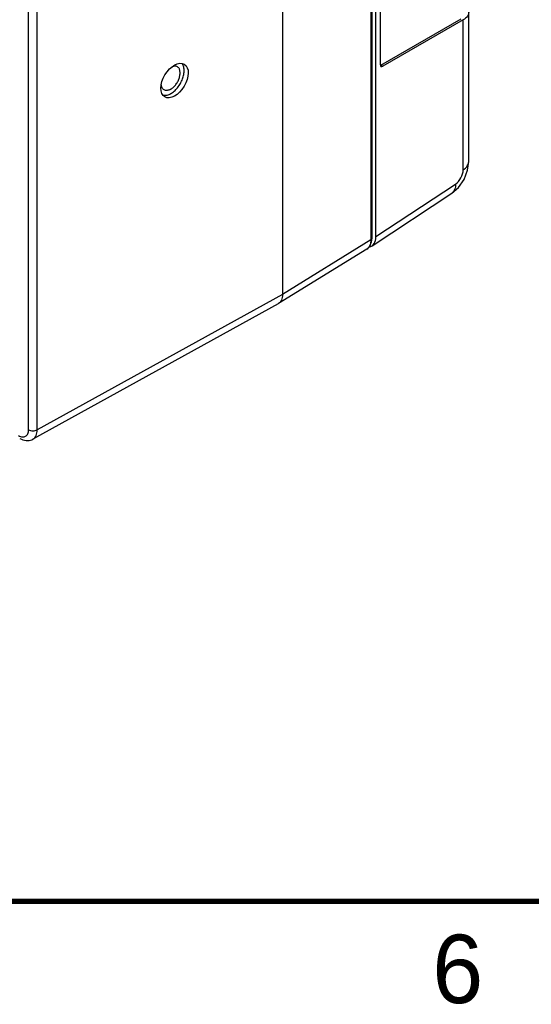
# Model space of a CAD drawing. Header units: inches. Extents: x 0 to 34, y 0 to 22.
# Tile 4 of 157: x 9 to 10.9, y 0.1 to 3.7. Entities that reach past the tile are written whole.
import ezdxf

# ---------------------------------------------------------------- set-up
doc = ezdxf.new("R2010")
doc.units = ezdxf.units.IN
doc.header["$LTSCALE"] = 1.87
doc.header["$MEASUREMENT"] = 0
doc.layers.get('0').update_dxf_attribs({"linetype": 'CONTINUOUS'})
doc.layers.add('02___PRT_ALL_AXES', color=7, linetype='CONTINUOUS')
doc.styles.add('TEXTSTYLE_2', font='txt')

msp = doc.modelspace()

# ---------------------------------------------------------------- linework, layer by layer
at = {"color": 7, "linetype": 'CONTINUOUS'}
for p, q in [((10.279, 4.9066), (10.279, 2.9179)), ((10.2822, 4.9111), (10.2822, 2.9224)), ((10.2975, 2.9292), (10.2975, 4.9159)), ((9.9563, 4.7202), (9.9563, 2.7183)), ((10.313, 4.3063), (10.313, 3.5581)), ((9.0293, 2.2237), (9.0293, 4.2167)), ((9.0608, 2.2235), (9.0608, 4.2165)), ((10.6364, 3.2034), (10.6364, 3.7496)), ((10.3154, 3.5562), (10.609, 3.7257)), ((10.6163, 3.7215), (10.3228, 3.552)), ((10.6163, 3.1738), (10.6163, 3.7215)), ((10.3154, 3.5562), (10.3228, 3.552)), ((10.6323, 3.1717), (10.6364, 3.2034)), ((10.6192, 3.1383), (10.6323, 3.1717)), ((10.2975, 2.9292), (10.5879, 3.1211)), ((10.2833, 2.8957), (10.5744, 3.088)), ((10.279, 2.9179), (9.9563, 2.7183)), ((10.2642, 2.884), (9.9415, 2.6845)), ((9.9563, 2.7183), (9.0608, 2.2235)), ((9.9404, 2.6838), (9.0449, 2.189)), ((9.9415, 2.6845), (9.9404, 2.6838))]:
    msp.add_line(p, q, dxfattribs=at)
for points in [[(10.5743, 3.088), (10.5985, 3.1088), (10.6192, 3.1383)], [(10.2642, 2.884), (10.2675, 2.8864), (10.2712, 2.8898), (10.2744, 2.8939), (10.2772, 2.8987), (10.2794, 2.904), (10.2809, 2.9099), (10.2819, 2.9162), (10.2822, 2.9224)], [(8.9968, 2.192), (9.0028, 2.1889), (9.0087, 2.1866), (9.0145, 2.185), (9.0202, 2.1841), (9.0258, 2.1839), (9.0311, 2.1844), (9.0362, 2.1854), (9.041, 2.1871), (9.0449, 2.189)]]:
    msp.add_lwpolyline(points, dxfattribs=at)
at = {"color": 7, "linetype": 'CONTINUOUS', "const_width": 0.02}
msp.add_lwpolyline([(0.5, 0.5), (33.5, 0.5)], dxfattribs=at)
at = {"color": 7, "linetype": 'CONTINUOUS'}
msp.add_arc((10.251, 2.9054), 0.0251, 301.7357, 306.448, dxfattribs=at)
for centre, major_axis, ratio, start_param, end_param in [((10.3231, 3.5643), (0.007, 0.013), 0.556862, 2.339906, 3.875795), ((10.3158, 3.5685), (0.007, 0.013), 0.556862, -2.596675, -2.40739), ((10.2445, 2.9599), (-0.0375, 0.065), 0.576654, 2.930678, 3.92639)]:
    msp.add_ellipse(centre, major_axis=major_axis, ratio=ratio, start_param=start_param, end_param=end_param, dxfattribs=at)
for points, knots in [([(10.6364, 3.7496), (10.6364, 3.7442), (10.6318, 3.7322), (10.622, 3.7248), (10.6163, 3.7215)], [0, 0, 0, 0, 0.449117, 1, 1, 1, 1]), ([(10.6163, 3.1738), (10.622, 3.1774), (10.6318, 3.1854), (10.6364, 3.1978), (10.6364, 3.2034)], [0, 0, 0, 0, 0.547763, 1, 1, 1, 1]), ([(10.5879, 3.1211), (10.5964, 3.1267), (10.6097, 3.1434), (10.6163, 3.1636), (10.6163, 3.1738)], [0, 0, 0, 0, 0.500054, 1, 1, 1, 1]), ([(10.5879, 3.1211), (10.5881, 3.1144), (10.5868, 3.1017), (10.579, 3.0911), (10.5744, 3.088)], [0, 0, 0, 0, 0.547817, 1, 1, 1, 1]), ([(10.279, 2.9179), (10.279, 2.9144), (10.2785, 2.9077), (10.2761, 2.8985), (10.272, 2.8908), (10.268, 2.8867), (10.2659, 2.8852)], [0, 0, 0, 0, 0.287385, 0.546946, 0.781859, 1, 1, 1, 1]), ([(10.2822, 2.9224), (10.2822, 2.9216), (10.2814, 2.9197), (10.2799, 2.9185), (10.279, 2.9179)], [0, 0, 0, 0, 0.450725, 1, 1, 1, 1]), ([(9.9563, 2.7183), (9.9563, 2.7146), (9.9557, 2.7076), (9.953, 2.6978), (9.9483, 2.6899), (9.9439, 2.6859), (9.9415, 2.6845)], [0, 0, 0, 0, 0.289459, 0.548829, 0.782322, 1, 1, 1, 1]), ([(8.9921, 2.2023), (8.9944, 2.2009), (8.999, 2.1987), (9.0061, 2.197), (9.0127, 2.1972), (9.0186, 2.1993), (9.0234, 2.2034), (9.0268, 2.209), (9.0289, 2.216), (9.0293, 2.221), (9.0293, 2.2237)], [0, 0, 0, 0, 0.1449, 0.274529, 0.391123, 0.500011, 0.608896, 0.725481, 0.855102, 1, 1, 1, 1]), ([(9.0293, 2.2237), (9.0315, 2.2224), (9.0367, 2.2205), (9.045, 2.2196), (9.0533, 2.2204), (9.0585, 2.2223), (9.0608, 2.2235)], [0, 0, 0, 0, 0.236703, 0.498909, 0.761707, 1, 1, 1, 1]), ([(9.0449, 2.189), (9.0474, 2.1904), (9.0522, 2.1942), (9.0572, 2.2023), (9.0602, 2.2124), (9.0608, 2.2197), (9.0608, 2.2235)], [0, 0, 0, 0, 0.217326, 0.450083, 0.709425, 1, 1, 1, 1])]:
    msp.add_open_spline(points, degree=3, knots=knots, dxfattribs=at)
at = {"layer": '02___PRT_ALL_AXES', "color": 7, "linetype": 'CONTINUOUS'}
msp.add_ellipse((9.5622, 3.4996), major_axis=(0.0356, 0.0596), ratio=0.587339, dxfattribs=at)
for points, knots in [([(9.5481, 3.4511), (9.5528, 3.4538), (9.5618, 3.4606), (9.5737, 3.4734), (9.5838, 3.4886), (9.5915, 3.505), (9.5963, 3.5217), (9.5978, 3.5374), (9.5958, 3.5513), (9.5919, 3.5592), (9.5894, 3.5622)], [0, 0, 0, 0, 0.12424, 0.260393, 0.402751, 0.54465, 0.679496, 0.801791, 0.908365, 1, 1, 1, 1]), ([(9.5481, 3.468), (9.5517, 3.4701), (9.5587, 3.4754), (9.5677, 3.4856), (9.5751, 3.4976), (9.5803, 3.5105), (9.5828, 3.5231), (9.5826, 3.533), (9.5808, 3.5398), (9.5787, 3.544), (9.576, 3.5475), (9.5737, 3.5492), (9.5725, 3.5499)], [0, 0, 0, 0, 0.128679, 0.270272, 0.417428, 0.561775, 0.695446, 0.812711, 0.864676, 0.91251, 0.95714, 1, 1, 1, 1]), ([(9.5725, 3.5499), (9.5712, 3.5507), (9.5682, 3.5519), (9.5632, 3.5524), (9.5579, 3.5517), (9.5544, 3.5505), (9.5526, 3.5498)], [0, 0, 0, 0, 0.225108, 0.46158, 0.718197, 1, 1, 1, 1]), ([(9.5238, 3.4656), (9.5223, 3.4664), (9.5195, 3.4687), (9.5163, 3.4735), (9.5144, 3.4793), (9.5138, 3.4836), (9.5137, 3.4858)], [0, 0, 0, 0, 0.220645, 0.455064, 0.713239, 1, 1, 1, 1]), ([(9.5481, 3.468), (9.546, 3.4667), (9.5417, 3.4647), (9.5352, 3.4631), (9.5291, 3.4633), (9.5254, 3.4646), (9.5238, 3.4656)], [0, 0, 0, 0, 0.289802, 0.549048, 0.782227, 1, 1, 1, 1]), ([(9.5481, 3.4511), (9.5458, 3.4497), (9.5411, 3.4474), (9.5321, 3.4445), (9.525, 3.4441), (9.5207, 3.4449)], [0, 0, 0, 0, 0.282384, 0.542327, 1, 1, 1, 1])]:
    msp.add_open_spline(points, degree=3, knots=knots, dxfattribs=at)

# ---------------------------------------------------------------- texts
at = {"color": 2, "linetype": 'CONTINUOUS', "insert": (10.5033, 0.3784), "char_height": 0.25, "width": 0.25, "attachment_point": 1, "line_spacing_factor": 0.9, "style": 'TEXTSTYLE_2'}
msp.add_mtext('6', dxfattribs=at)

doc.saveas('drawing.dxf')
